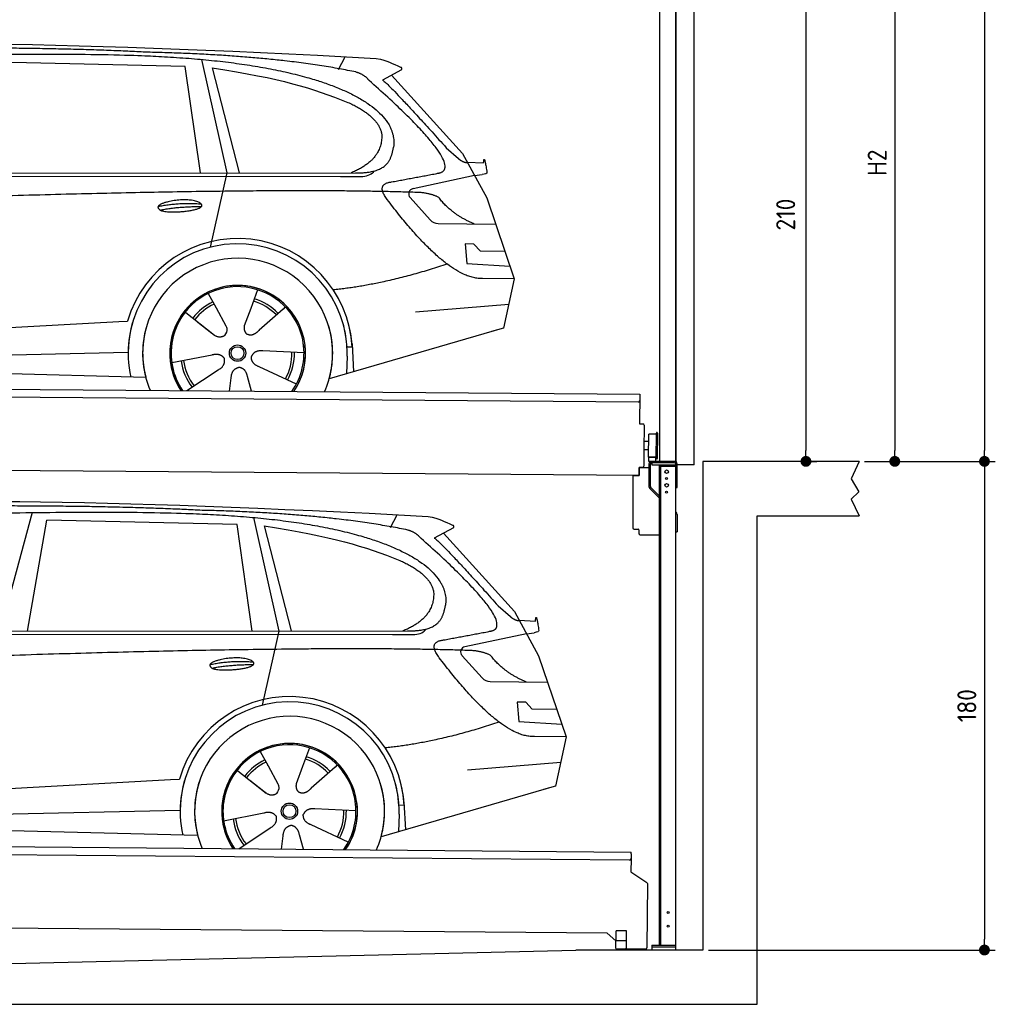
# Model space of a CAD drawing. Header units: millimetres. Extents: x -411 to 6777, y 0 to 6577.
# Tile 5 of 6: x 3183 to 6777, y 0 to 3627. Entities that reach past the tile are written whole.
import ezdxf

# ---------------------------------------------------------------- set-up
doc = ezdxf.new("R2010")
doc.units = ezdxf.units.MM
doc.layers.add('4', color=3, linetype='Continuous')
for name, color, linetype, lineweight in [('car', 10, 'Continuous', 25), ('Plattform', 7, 'Continuous', 25), ('Ständer vorne', 7, 'Continuous', 25), ('Tor', 200, 'Continuous', 25)]:
    doc.layers.add(name, color=color, linetype=linetype, lineweight=lineweight)
doc.styles.get("Standard").update_dxf_attribs({"font": 'ISOCP.SHX'})
doc.dimstyles.new('GEN-ISO', dxfattribs={"dimscale": 20, "dimtxt": 3.5, "dimasz": 2, "dimexe": 2, "dimexo": 1, "dimgap": 1.5, "dimtad": 1, "dimdec": 1, "dimlfac": 0.1, "dimdsep": 46, "dimtxsty": 'STANDARD', "dimblk": 'PUNKT', "dimcen": 2, "dimclrd": 256, "dimclre": 256, "dimclrt": 2, "dimadec": 0, "dimazin": 0, "dimtp": 0.1, "dimtm": 0.1, "dimtfac": 0.71, "dimtdec": 1, "dimtmove": 2, "dimatfit": 3, "dimldrblk": 'PUNKT', "dimfxl": 2, "dimtolj": 1, "dimarcsym": 0})

# ---------------------------------------------------------------- blocks, each defined once
blk = doc.blocks.new('PUNKT')
at = {"layer": '4', "color": 0, "linetype": 'ByBlock'}
blk.add_line((-0.5, 0), (-1, 0), dxfattribs=at)
at = {"layer": '4', "color": 0, "linetype": 'ByBlock', "const_width": 0.5}
blk.add_lwpolyline([(-0.25, 0, 1), (0.25, 0, 1)], format="xyb", close=True, dxfattribs=at)
blk = doc.blocks.new('*D143')
at = {"layer": '4', "lineweight": -2, "transparency": 16777216}
for p, q in [((5720, 5800), (6776.9, 5800)), ((6736.9, 5760), (6736.9, 2040)), ((6295.4, 2000), (6776.9, 2000))]:
    blk.add_line(p, q, dxfattribs=at)
at = {"layer": 'Defpoints', "color": 0, "transparency": 16777216}
for p in [(5700, 5800), (6275.4, 2000), (6736.9, 2000)]:
    blk.add_point(p, dxfattribs=at)
at = {"layer": '4', "lineweight": -2, "transparency": 16777216, "xscale": 40, "yscale": 40, "zscale": 40}
for p, rotation in [((6736.9, 5800), 90), ((6736.9, 2000), 270)]:
    blk.add_blockref('PUNKT', p, dxfattribs=dict(at, rotation=rotation))
at = {"layer": '4', "color": 2, "transparency": 16777216, "insert": (6671.9, 3900), "char_height": 70, "attachment_point": 5, "rotation": 90}
blk.add_mtext('380', dxfattribs=at)
blk = doc.blocks.new('*D144')
at = {"layer": '4', "lineweight": -2, "transparency": 16777216}
for p, q in [((6295.4, 2000), (6776.9, 2000)), ((6736.9, 1960), (6736.9, 240)), ((5720, 200), (6776.9, 200))]:
    blk.add_line(p, q, dxfattribs=at)
at = {"layer": 'Defpoints', "color": 0, "transparency": 16777216}
for p in [(6275.4, 2000), (5700, 200), (6736.9, 200)]:
    blk.add_point(p, dxfattribs=at)
at = {"layer": '4', "lineweight": -2, "transparency": 16777216, "xscale": 40, "yscale": 40, "zscale": 40}
for p, rotation in [((6736.9, 2000), 90), ((6736.9, 200), 270)]:
    blk.add_blockref('PUNKT', p, dxfattribs=dict(at, rotation=rotation))
at = {"layer": '4', "color": 2, "transparency": 16777216, "insert": (6671.9, 1100), "char_height": 70, "attachment_point": 5, "rotation": 90}
blk.add_mtext('180', dxfattribs=at)
blk = doc.blocks.new('*D145')
at = {"layer": '4', "lineweight": -2, "transparency": 16777216}
for p, q in [((5920, 4200), (6446.5, 4200)), ((6406.5, 4160), (6406.5, 2040)), ((6295.4, 2000), (6446.5, 2000))]:
    blk.add_line(p, q, dxfattribs=at)
at = {"layer": 'Defpoints', "color": 0, "transparency": 16777216}
for p in [(5900, 4200), (6275.4, 2000), (6406.5, 2000)]:
    blk.add_point(p, dxfattribs=at)
at = {"layer": '4', "lineweight": -2, "transparency": 16777216, "xscale": 40, "yscale": 40, "zscale": 40}
for p, rotation in [((6406.5, 4200), 90), ((6406.5, 2000), 270)]:
    blk.add_blockref('PUNKT', p, dxfattribs=dict(at, rotation=rotation))
at = {"layer": '4', "color": 2, "transparency": 16777216, "insert": (6341.5, 3100), "char_height": 70, "attachment_point": 5, "rotation": 90}
blk.add_mtext('H2', dxfattribs=at)
blk = doc.blocks.new('*D147')
at = {"layer": '4', "lineweight": -2, "transparency": 16777216}
for p, q in [((5457.5, 4100), (6119.3, 4100)), ((6079.3, 4060), (6079.3, 2040)), ((6099.3, 2000), (6119.3, 2000))]:
    blk.add_line(p, q, dxfattribs=at)
at = {"layer": 'Defpoints', "color": 0, "transparency": 16777216}
for p in [(5437.5, 4100), (6079.3, 2000), (6079.3, 2000)]:
    blk.add_point(p, dxfattribs=at)
at = {"layer": '4', "lineweight": -2, "transparency": 16777216, "xscale": 40, "yscale": 40, "zscale": 40}
for p, rotation in [((6079.3, 4100), 90), ((6079.3, 2000), 270)]:
    blk.add_blockref('PUNKT', p, dxfattribs=dict(at, rotation=rotation))
at = {"layer": '4', "color": 2, "transparency": 16777216, "insert": (6004.7, 2909.2), "char_height": 70, "attachment_point": 5, "rotation": 90}
blk.add_mtext('210', dxfattribs=at)
blk = doc.blocks.new('UG Plattfrom Gl550')
at = {"layer": 'Plattform'}
for p, q in [((498.3, 603.8), (5435.1, 560.7)), ((5429.8, 530.7), (503, 573.7)), ((5435, 554.7), (5434.9, 535.7)), ((5435, 554.7), (5435.1, 560.7)), ((5434.9, 535.7), (5434.5, 488.2)), ((5434.5, 488.2), (5492.9, 448.7)), ((5495.1, 444.5), (5493, 208.2)), ((5347, 261.5), (621.4, 302.7)), ((5378.7, 233.7), (5347, 261.5)), ((5379.7, 235.2), (5380.1, 271.2)), ((5418.1, 270.8), (5380.1, 271.2)), ((5417.7, 234.8), (5418.1, 270.8)), ((5378.5, 205.2), (5378.7, 235.2)), ((5378.7, 235.2), (5418.7, 234.8)), ((5418.5, 204.8), (5418.7, 234.8)), ((5378.5, 205.2), (5418.5, 204.8)), ((5488, 203.2), (5414.8, 203.9))]:
    blk.add_line(p, q, dxfattribs=at)
for centre, radius, start, end in [((5429.9, 535.7), 5, 269.5, 359.5), ((5490.1, 444.5), 5, 359.5, 55.9134), ((5425.8, 243.8), 12, 227.6897, 228.0904), ((5414.9, 208.9), 5, 232.6301, 269.5), ((5488, 208.2), 5, 269.5, 359.5)]:
    blk.add_arc(centre, radius, start, end, dxfattribs=at)
blk = doc.blocks.new('Palette EG Gl550')
at = {"layer": 'Plattform'}
for p, q in [((429.5, 2287), (5467.3, 2248)), ((5462.1, 2218), (434.2, 2257)), ((5467.3, 2248), (5466.5, 2138)), ((5466.5, 2138), (5478.5, 2137.9)), ((5483.4, 2132.8), (5482.7, 2042.8)), ((5527.5, 2010.5), (5528.3, 2104.5)), ((5532.3, 2104.5), (5531.5, 2010.5)), ((5501.1, 2072.8), (5484.1, 2073)), ((5499.6, 2015.6), (5500.2, 2099.8)), ((5482.7, 2042.8), (5482.3, 1982.9)), ((5499.8, 2042.7), (5482.7, 2042.8)), ((5525.9, 2015), (5500.9, 2015)), ((5500.9, 2000), (5500.9, 2015)), ((5512.9, 2015), (5500.9, 2015)), ((5500.9, 2000), (5500.9, 2015)), ((5500.9, 2000), (5525.9, 2000)), ((5525.9, 2000), (5500.9, 2000)), ((5525.9, 2000), (5525.9, 2015)), ((5525.9, 2000), (5525.9, 2015)), ((5465, 1948), (341.7, 1987.7)), ((5465.2, 1978), (5465, 1948)), ((5465.2, 1978), (5477.2, 1977.9)), ((5477.2, 1977.9), (5465.2, 1978))]:
    blk.add_line(p, q, dxfattribs=at)
for centre, radius, start, end in [((5462.1, 2223), 5, 268.5823, 358.5607), ((5478.4, 2132.9), 5, 359.556, 89.556), ((5530.3, 2104.5), 2, 359.3444, 179.3444), ((5500.6, 2099.8), 0.4, 91.7323, 179.3444), ((5511.7, 1773.6), 326.8, 87.1739, 91.9438), ((5527.8, 2100.4), 0.4, 266.9623, 359.3444), ((5500, 2015.6), 0.4, 179.3444, 266.9565), ((5519.7, 2899.4), 884.4, 268.7196, 270.4008), ((5491.8, 3103.4), 1088.9, 271.795, 271.861), ((5527.2, 2014.6), 0.4, 359.556, 91.938), ((5529.5, 2010.5), 2, 179.3444, 359.3444), ((5477.3, 1982.9), 5, 269.556, 359.556)]:
    blk.add_arc(centre, radius, start, end, dxfattribs=at)
blk = doc.blocks.new('Car_EG')
at = {"layer": 'car'}
for p, q in [((4357.9, 3443.3), (4382.1, 3490.6)), ((3792.6, 3454.8), (3091, 3471.1)), ((3848.5, 3062.4), (3792.6, 3454.8)), ((3852.9, 3480.7), (3945.7, 3062.4)), ((3892.2, 3449.7), (3991.7, 3062.5)), ((4589.4, 3442.6), (4519, 3404.1)), ((4552.4, 3422.3), (4814.1, 3134)), ((4754, 3155.6), (4799.2, 3115.4)), ((4814.1, 3134), (4903.3, 2971)), ((4831.7, 3101.8), (4891.9, 3099.2)), ((1721.3, 3052.4), (4364.6, 3049.2)), ((1768.3, 3061.3), (4420.2, 3062.7)), ((3945.7, 3062.4), (3884.9, 2788.8)), ((4364.6, 3049.2), (4447.5, 3049.9)), ((4858.7, 3052.5), (4631.9, 3004.6)), ((4858.7, 3052.5), (4886.4, 3056.3)), ((4621.2, 2971.6), (4695.5, 2889.8)), ((4903.3, 2971), (5004.9, 2672.4)), ((4724.6, 2876.6), (4936.3, 2873.9)), ((4856.4, 2800.6), (4823.7, 2800.9)), ((4823.7, 2800.9), (4829.9, 2729.3)), ((4879.9, 2774.5), (4856.4, 2800.6)), ((4970.4, 2773.7), (4879.9, 2774.5)), ((4829.9, 2729.3), (4988.9, 2719.3)), ((5004.9, 2672.4), (4888, 2673.9)), ((5004.9, 2672.4), (4965.3, 2490.8)), ((3877.2, 2618.5), (3906.3, 2566.1)), ((4059.5, 2632.3), (4034, 2563.6)), ((4641.2, 2551.4), (4984.6, 2579.2)), ((3789.4, 2552.8), (3900.1, 2465.1)), ((3905, 2568.5), (3906.3, 2566.1)), ((3906.3, 2566.1), (3942.9, 2499.9)), ((4034, 2563.6), (4010.1, 2499)), ((4153.3, 2561.2), (4065.7, 2483.8)), ((4161.1, 2569.6), (4153.3, 2561.2)), ((1677.7, 2413), (3547.7, 2515.1)), ((3547.7, 2515.1), (3580.2, 2516.9)), ((3839.5, 2512.9), (3890.8, 2472.3)), ((4960.7, 2489.5), (4322.9, 2303.9)), ((4965.3, 2490.8), (4921.5, 2478.1)), ((4407.3, 2433.3), (4412.9, 2330.1)), ((1697, 2360.9), (3582.9, 2402.3)), ((4230.4, 2400.4), (4079.2, 2406.8)), ((4407.9, 2421.2), (4388.7, 2420.2)), ((1598.6, 2363.5), (3647.1, 2310.1)), ((3743, 2363.7), (3891.6, 2392.7)), ((4389.1, 2387.7), (4387.4, 2322.7)), ((3799.2, 2260.6), (3914.4, 2337.1)), ((4202.2, 2284.5), (4064.9, 2348.5)), ((3956.3, 2259.2), (3962.2, 2307.6)), ((4037, 2258.5), (4022.1, 2312.1))]:
    blk.add_line(p, q, dxfattribs=at)
for radius in [30.1, 23.6]:
    blk.add_circle((3985.4, 2398.7), radius, dxfattribs=at)
for centre, radius, start, end in [((4636, 2985.1), 20, 101.911, 222.2225), ((4725.1, 2916.6), 40, 222.2225, 269.2614), ((3985.9, 2398.2), 422.7, 3.1257, 163.6879), ((3985.9, 2398.2), 403.4, 3.1257, 179.4216), ((3985.9, 2398.2), 350, 344.3697, 194.5808), ((3985.9, 2398.2), 250, 325.66, 212.9259), ((3985.9, 2398.2), 250, 325.66, 212.9259), ((3985.9, 2398.2), 250, 40.5532, 137.1602), ((3985.4, 2398.7), 245, 41.4393, 188.2101), ((3985.4, 2398.7), 209.6, 115.7372, 141.8665), ((3985.4, 2398.7), 200.6, 115.5904, 141.8784), ((3985.4, 2398.7), 200.6, 44.5019, 73.0215), ((3985.4, 2398.7), 209.6, 44.3713, 72.8747), ((3985.4, 2398.7), 245, 0.4019, 44.2101), ((3985.9, 2398.2), 422.7, 163.4862, 163.6879), ((3985.9, 2398.2), 403.4, 162.7346, 179.4216), ((3985.9, 2398.2), 350, 160.1996, 194.5808), ((3985.9, 2398.2), 250, 152.2768, 213.34), ((3985.4, 2398.7), 245, 151.8272, 188.2101), ((3985.9, 2398.2), 350, 344.3697, 17.4023), ((3985.9, 2398.2), 403.4, 3.1257, 14.8673), ((3985.9, 2398.2), 422.7, 3.1257, 14.1157), ((3985.9, 2398.2), 403.4, 172.558, 192.5899), ((3985.9, 2398.2), 350, 171.6006, 202.9387), ((3985.9, 2398.2), 250, 168.6947, 213.34), ((3985.4, 2398.7), 245, 168.6088, 214.2758), ((3985.4, 2398.7), 245, 324.7242, 8.993), ((3985.9, 2398.2), 250, 325.66, 8.9072), ((3985.9, 2398.2), 350, 336.0613, 6.0012), ((3985.9, 2398.2), 403.4, 358.5068, 5.0439), ((3985.4, 2398.7), 200.6, 331.5904, 1.0215), ((3985.4, 2398.7), 209.6, 331.7372, 0.8747), ((3985.9, 2398.2), 422.7, 3.1257, 3.2156), ((3985.4, 2398.7), 209.6, 187.7372, 216.8747), ((3985.4, 2398.7), 200.6, 187.5904, 217.0215)]:
    blk.add_arc(centre, radius, start, end, dxfattribs=at)
for points, degree in [([(2151.2, 3499.7), (2438.8, 3561.3), (3323.8, 3548), (4495.8, 3484.7)], 3), ([(3646, 3507.4), (3297.8, 3526.8), (2681.9, 3522.1)], 2), ([(4420.9, 3434.4), (4120.4, 3497), (3646, 3507.4)], 2), ([(4495.8, 3484.7), (4542.5, 3475.3), (4551.4, 3467), (4588.7, 3451.2)], 3), ([(3892.2, 3449.7), (4146.3, 3410.8), (4259.5, 3375.1), (4392.3, 3322.4)], 3), ([(4589.4, 3442.6), (4591.1, 3444.2), (4591.8, 3447.3), (4591.2, 3450.1), (4588.7, 3451.2)], 4), ([(4470.3, 3403.5), (4452.4, 3425.4), (4420.9, 3434.4)], 2), ([(4732.1, 3063.2), (4821.6, 3091.2), (4470.3, 3403.5)], 2), ([(4519, 3404.1), (4526.8, 3408.3), (4754, 3155.6)], 2), ([(4392.3, 3322.4), (4506.4, 3270.4), (4516.5, 3205.2)], 2), ([(4516.5, 3205.2), (4521.3, 3110.7), (4403.6, 3062.7)], 2), ([(4420.2, 3062.7), (4470.3, 3062.7), (4543.3, 3067.4), (4551.5, 3114.2), (4560.1, 3157.3)], 4), ([(4799.2, 3115.4), (4807.5, 3108.1), (4820.7, 3100.3), (4829.8, 3100.3), (4831.7, 3101.8)], 4), ([(4891.9, 3099.2), (4893.5, 3138.1), (4904.1, 3063.8)], 2), ([(4447.5, 3049.9), (4466.8, 3050.5), (4481.6, 3059.5), (4488.9, 3069.7)], 3), ([(4519, 3082.3), (4519.1, 3082.4), (4519.1, 3082.4), (4519.2, 3082.4)], 3), ([(4904.1, 3063.8), (4904.4, 3060.1), (4898.8, 3058.4), (4886.4, 3056.3)], 3), ([(4537, 2964.2), (4493.2, 3022.9), (4553.2, 3029.5)], 2), ([(4638.8, 2991), (3762.4, 3019.4), (1329.3, 2907.2)], 2), ([(4726.5, 2972.6), (4689.3, 2991), (4638.8, 2991)], 2), ([(3692.9, 2938.9), (3768.5, 2955.1), (3851.9, 2948.6)], 2), ([(3700, 2926), (3774.1, 2939.9), (3852, 2938.5)], 2), ([(4888, 2673.9), (4762.3, 2666.8), (4537, 2964.2)], 2), ([(4857.1, 2874.9), (4771.7, 2910.8), (4726.5, 2972.6)], 2), ([(4756.6, 2726.5), (4531.2, 2651.1), (4338.2, 2631.7)], 2), ([(3891, 2472.3), (3914.3, 2450.4), (3937.6, 2463.8)], 2), ([(3891.6, 2392.7), (3922.3, 2401.4), (3936.9, 2378.8)], 2), ([(4079.2, 2406.8), (4047.4, 2410.8), (4036.4, 2386.3)], 2), ([(3914.4, 2337.1), (3942.4, 2352.5), (3936.9, 2378.8)], 2), ([(4064.9, 2348.5), (4034.9, 2359.5), (4036.4, 2386.3)], 2), ([(3962.2, 2307.6), (3963.4, 2339.5), (3989.4, 2346.4)], 2), ([(4022.1, 2312.1), (4016.1, 2343.5), (3989.4, 2346.4)], 2)]:
    blk.add_open_spline(points, degree=degree, dxfattribs=at)
for points, degree, knots in [([(2320.7, 3486), (2347.3, 3488), (2486.7, 3489.9), (3508.2, 3510), (4128.4, 3503.6), (4583.8, 3331), (4560.1, 3157.3)], 4, [0.0821318, 0.0821318, 0.0821318, 0.0821318, 0.0821318, 0.258851, 0.508851, 1, 1, 1, 1, 1]), ([(4553.2, 3029.5), (4720.1, 3060.6), (4722.9, 3061.2), (4731.3, 3063), (4732.1, 3063.2)], 1, [0.1611508, 0.1611508, 1, 1.0196119, 1.078724, 1.0847856, 1.0847856]), ([(3700, 2926), (3676.6, 2942.6), (3722.1, 2957.9), (3805, 2977.3), (3897.6, 2943.4), (3835.4, 2920.2), (3726.3, 2914), (3704.9, 2923), (3700, 2926)], 5, [0, 0, 0, 0, 0, 0, 0.300106, 0.500106, 0.700106, 1, 1, 1, 1, 1, 1]), ([(3942.9, 2499.9), (3944.5, 2495.8), (3945.5, 2491.8), (3945.8, 2487.9), (3946.5, 2479.3), (3943.7, 2471.3), (3937.6, 2463.8)], 3, [0.2167758, 0.2167758, 0.2167758, 0.2167758, 0.4600873, 0.4600873, 0.4600873, 1, 1, 1, 1]), ([(4010.1, 2499), (4009.5, 2495.8), (4009.3, 2492.8), (4009.3, 2489.9), (4009.7, 2487.1), (4010.4, 2481.3), (4012.5, 2476), (4016, 2471.4), (4020.9, 2468.4)], 4, [0.3191838, 0.3191838, 0.3191838, 0.3191838, 0.3191838, 0.5438253, 0.5438253, 0.5438253, 0.5438253, 1, 1, 1, 1, 1]), ([(4065.7, 2483.8), (4065.7, 2483.8), (4065.7, 2483.8), (4065.7, 2483.8), (4065.7, 2483.8), (4056.6, 2474.1), (4045.9, 2464.2), (4031.6, 2461.8), (4020.9, 2468.4)], 4, [-0.000003, -0.000003, -0.000003, -0.000003, -0.000003, 0, 0, 0, 0, 1, 1, 1, 1, 1])]:
    blk.add_open_spline(points, degree=degree, knots=knots, dxfattribs=at)
blk = doc.blocks.new('Car_147')
at = {"layer": 'car'}
for p, q in [((3229.2, 1811.5), (3109.9, 1374.6)), ((3211.6, 1374.7), (3282.4, 1783.8)), ((3983.9, 1767.5), (3282.4, 1783.8)), ((4044.3, 1793.4), (4137.1, 1375.1)), ((4549.3, 1756), (4573.5, 1803.3)), ((4039.9, 1375.1), (3983.9, 1767.5)), ((4083.5, 1762.4), (4183.1, 1375.2)), ((4780.8, 1755.3), (4710.3, 1716.8)), ((4743.8, 1735), (5005.5, 1446.7)), ((4945.4, 1468.3), (4990.6, 1428.1)), ((5005.5, 1446.7), (5094.6, 1283.7)), ((5023.1, 1414.5), (5083.3, 1411.9)), ((1912.6, 1365.1), (4556, 1361.9)), ((1959.6, 1374), (4611.6, 1375.4)), ((4137.1, 1375.1), (4076.2, 1101.5)), ((4556, 1361.9), (4638.8, 1362.6)), ((5050.1, 1365.2), (4823.2, 1317.3)), ((5050.1, 1365.2), (5077.8, 1369)), ((4812.5, 1284.3), (4886.8, 1202.4)), ((5094.6, 1283.7), (5196.3, 985.1)), ((4915.9, 1189.3), (5127.7, 1186.6)), ((5047.7, 1113.3), (5015.1, 1113.6)), ((5015.1, 1113.6), (5021.3, 1042)), ((5071.3, 1087.2), (5047.7, 1113.3)), ((5161.8, 1086.4), (5071.3, 1087.2)), ((5021.3, 1042), (5180.3, 1032)), ((5196.3, 985.1), (5079.4, 986.6)), ((5196.3, 985.1), (5156.7, 803.5)), ((4250.9, 945), (4225.3, 876.3)), ((4068.6, 931.2), (4097.7, 878.8)), ((4096.4, 881.2), (4097.7, 878.8)), ((4097.7, 878.8), (4134.2, 812.6)), ((4225.3, 876.3), (4201.5, 811.7)), ((4344.6, 873.9), (4257.1, 796.5)), ((4352.4, 882.3), (4344.6, 873.9)), ((4832.5, 864.1), (5175.9, 891.9)), ((3980.8, 865.5), (4091.4, 777.8)), ((1869, 725.7), (3739, 827.8)), ((3739, 827.8), (3771.5, 829.6)), ((4030.9, 825.6), (4082.1, 785)), ((5152, 802.2), (4514.3, 616.6)), ((5156.7, 803.5), (5112.9, 790.8)), ((4599.3, 733.9), (4580, 732.9)), ((4598.6, 746), (4604.3, 642.8)), ((1888.4, 673.6), (3774.2, 715)), ((3934.3, 676.4), (4082.9, 705.4)), ((4421.8, 713.1), (4270.5, 719.5)), ((4580.5, 700.4), (4578.8, 635.4)), ((1789.9, 676.2), (3838.5, 622.8)), ((4393.5, 597.2), (4256.3, 661.2)), ((3990.6, 573.3), (4105.7, 649.8)), ((4147.6, 571.9), (4153.6, 620.3)), ((4228.4, 571.2), (4213.4, 624.8))]:
    blk.add_line(p, q, dxfattribs=at)
for radius in [30.1, 23.6]:
    blk.add_circle((4176.8, 711.4), radius, dxfattribs=at)
for centre, radius, start, end in [((4827.3, 1297.8), 20, 101.911, 222.2225), ((4916.5, 1229.3), 40, 222.2225, 269.2614), ((4177.2, 710.9), 422.7, 3.1257, 163.6879), ((4177.2, 710.9), 403.4, 3.1257, 179.4216), ((4177.2, 710.9), 350, 344.3697, 194.5808), ((4177.2, 710.9), 250, 325.66, 212.9259), ((4177.2, 710.9), 250, 325.66, 212.9259), ((4176.8, 711.4), 245, 41.4393, 188.2101), ((4177.2, 710.9), 250, 40.5532, 137.1602), ((4176.8, 711.4), 209.6, 44.3713, 72.8747), ((4176.8, 711.4), 209.6, 115.7372, 141.8665), ((4176.8, 711.4), 200.6, 115.5904, 141.8784), ((4176.8, 711.4), 200.6, 44.5019, 73.0215), ((4176.8, 711.4), 245, 0.4019, 44.2101), ((4177.2, 710.9), 422.7, 163.4862, 163.6879), ((4177.2, 710.9), 403.4, 162.7346, 179.4216), ((4177.2, 710.9), 350, 160.1996, 194.5808), ((4177.2, 710.9), 250, 152.2768, 213.34), ((4176.8, 711.4), 245, 151.8272, 188.2101), ((4177.2, 710.9), 350, 344.3697, 17.4023), ((4177.2, 710.9), 403.4, 3.1257, 14.8673), ((4177.2, 710.9), 422.7, 3.1257, 14.1157), ((4177.2, 710.9), 403.4, 172.558, 192.5899), ((4177.2, 710.9), 350, 171.6006, 202.9387), ((4177.2, 710.9), 250, 168.6947, 213.34), ((4176.8, 711.4), 245, 168.6088, 214.2758), ((4176.8, 711.4), 245, 324.7242, 8.993), ((4177.2, 710.9), 250, 325.66, 8.9072), ((4177.2, 710.9), 350, 336.0613, 6.0012), ((4177.2, 710.9), 403.4, 358.5068, 5.0439), ((4177.2, 710.9), 422.7, 3.1257, 3.2156), ((4176.8, 711.4), 200.6, 331.5904, 1.0215), ((4176.8, 711.4), 209.6, 331.7372, 0.8747), ((4176.8, 711.4), 209.6, 187.7372, 216.8747), ((4176.8, 711.4), 200.6, 187.5904, 217.0215)]:
    blk.add_arc(centre, radius, start, end, dxfattribs=at)
for points, degree in [([(2342.5, 1812.4), (2630.1, 1874), (3515.1, 1860.7), (4687.1, 1797.4)], 3), ([(3837.4, 1820.1), (3489.2, 1839.5), (2873.2, 1834.8)], 2), ([(4612.3, 1747.1), (4311.7, 1809.7), (3837.4, 1820.1)], 2), ([(4687.1, 1797.4), (4733.9, 1788), (4742.7, 1779.7), (4780.1, 1763.9)], 3), ([(4083.5, 1762.4), (4337.6, 1723.5), (4450.8, 1687.8), (4583.6, 1635.1)], 3), ([(4661.7, 1716.2), (4643.8, 1738.1), (4612.3, 1747.1)], 2), ([(4780.8, 1755.3), (4782.4, 1756.9), (4783.1, 1760), (4782.6, 1762.8), (4780.1, 1763.9)], 4), ([(4923.5, 1375.9), (5012.9, 1403.9), (4661.7, 1716.2)], 2), ([(4710.3, 1716.8), (4718.2, 1721), (4945.4, 1468.3)], 2), ([(4583.6, 1635.1), (4697.7, 1583.1), (4707.9, 1517.9)], 2), ([(4707.9, 1517.9), (4712.6, 1423.4), (4594.9, 1375.4)], 2), ([(4611.6, 1375.4), (4661.6, 1375.4), (4734.7, 1380.1), (4742.8, 1426.9), (4751.5, 1470)], 4), ([(4990.6, 1428.1), (4998.8, 1420.7), (5012.1, 1413), (5021.2, 1413), (5023.1, 1414.5)], 4), ([(5083.3, 1411.9), (5084.8, 1450.8), (5095.5, 1376.5)], 2), ([(4638.8, 1362.6), (4658.1, 1363.2), (4672.9, 1372.2), (4680.2, 1382.4)], 3), ([(4710.3, 1395), (4710.4, 1395.1), (4710.5, 1395.1), (4710.6, 1395.1)], 3), ([(4728.4, 1276.9), (4684.6, 1335.6), (4744.6, 1342.2)], 2), ([(5095.5, 1376.5), (5095.7, 1372.8), (5090.2, 1371.1), (5077.8, 1368.9)], 3), ([(4830.2, 1303.7), (3953.8, 1332.1), (1520.6, 1219.9)], 2), ([(5079.4, 986.6), (4953.6, 979.5), (4728.4, 1276.9)], 2), ([(4917.9, 1285.3), (4880.6, 1303.7), (4830.2, 1303.7)], 2), ([(5048.4, 1187.6), (4963.1, 1223.5), (4917.9, 1285.3)], 2), ([(3884.3, 1251.6), (3959.8, 1267.8), (4043.3, 1261.3)], 2), ([(3891.3, 1238.7), (3965.5, 1252.6), (4043.4, 1251.2)], 2), ([(4947.9, 1039.2), (4722.5, 963.8), (4529.6, 944.4)], 2), ([(4082.4, 785), (4105.7, 763.1), (4129, 776.5)], 2), ([(4082.9, 705.4), (4113.7, 714.1), (4128.3, 691.5)], 2), ([(4105.7, 649.8), (4133.7, 665.2), (4128.3, 691.5)], 2), ([(4256.3, 661.2), (4226.3, 672.2), (4227.8, 699)], 2), ([(4270.5, 719.5), (4238.8, 723.5), (4227.8, 699)], 2), ([(4153.6, 620.3), (4154.8, 652.2), (4180.7, 659.1)], 2), ([(4213.4, 624.8), (4207.4, 656.2), (4180.7, 659.1)], 2)]:
    blk.add_open_spline(points, degree=degree, dxfattribs=at)
for points, degree, knots in [([(2512.1, 1798.7), (2538.6, 1800.7), (2678.1, 1802.6), (3699.5, 1822.7), (4319.8, 1816.3), (4775.2, 1643.7), (4751.5, 1470)], 4, [0.0821318, 0.0821318, 0.0821318, 0.0821318, 0.0821318, 0.258851, 0.508851, 1, 1, 1, 1, 1]), ([(4744.6, 1342.2), (4911.5, 1373.3), (4914.3, 1373.9), (4922.6, 1375.7), (4923.5, 1375.9)], 1, [0.1611508, 0.1611508, 1, 1.0196119, 1.078724, 1.0847856, 1.0847856]), ([(3891.3, 1238.7), (3867.9, 1255.3), (3913.5, 1270.6), (3996.3, 1290), (4089, 1256.1), (4026.8, 1232.9), (3917.6, 1226.7), (3896.2, 1235.7), (3891.3, 1238.7)], 5, [0, 0, 0, 0, 0, 0, 0.300106, 0.500106, 0.700106, 1, 1, 1, 1, 1, 1]), ([(4134.2, 812.6), (4135.9, 808.5), (4136.9, 804.5), (4137.2, 800.6), (4137.8, 792), (4135.1, 784), (4129, 776.5)], 3, [0.2167758, 0.2167758, 0.2167758, 0.2167758, 0.4600873, 0.4600873, 0.4600873, 1, 1, 1, 1]), ([(4201.5, 811.7), (4200.9, 808.5), (4200.6, 805.5), (4200.7, 802.6), (4201, 799.8), (4201.8, 794), (4203.8, 788.7), (4207.4, 784.1), (4212.3, 781.1)], 4, [0.3191838, 0.3191838, 0.3191838, 0.3191838, 0.3191838, 0.5438253, 0.5438253, 0.5438253, 0.5438253, 1, 1, 1, 1, 1]), ([(4257.1, 796.5), (4257.1, 796.5), (4257.1, 796.5), (4257.1, 796.5), (4257.1, 796.5), (4248, 786.8), (4237.3, 776.9), (4223, 774.5), (4212.3, 781.1)], 4, [-0.000003, -0.000003, -0.000003, -0.000003, -0.000003, 0, 0, 0, 0, 1, 1, 1, 1, 1])]:
    blk.add_open_spline(points, degree=degree, knots=knots, dxfattribs=at)
blk = doc.blocks.new('Ständer_vorne_180')
at = {"layer": 'Ständer vorne'}
for p, q in [((5595, 2000), (5511, 2000)), ((5511, 1995), (5511, 1987)), ((5595.1, 1995), (5511.1, 1995)), ((5465, 1948), (5465.2, 1978)), ((5465.2, 1978), (5501, 1977.7)), ((5501, 1990), (5501, 1907.2)), ((5506.1, 1907.2), (5506.1, 1990)), ((5511, 1987), (5600, 1987)), ((5540, 218), (5540, 1987)), ((5540, 1982), (5600, 1982)), ((5545, 218), (5545, 1982)), ((5600, 200), (5600, 1990)), ((5605, 1904), (5605, 1990)), ((5441, 1948.2), (5441, 1755)), ((5441, 1948.2), (5465, 1948)), ((5510.3, 1893.9), (5504.1, 1900)), ((5507.6, 1903.7), (5512.7, 1898.6)), ((5510.3, 1893.9), (5539.8, 1865)), ((5512.7, 1898.6), (5540, 1871.8)), ((5600, 1904), (5605, 1904)), ((5600, 1814), (5602, 1812.1)), ((5605, 1804.9), (5605, 1740)), ((5446, 1750), (5461.5, 1750)), ((5464, 1747.5), (5464, 1735)), ((5469, 1730), (5540, 1730)), ((5600, 1740), (5605, 1740)), ((5511, 218), (5600, 218)), ((5511, 218), (5511, 200)), ((5600, 210), (5511, 210)), ((5600, 200), (5511, 200))]:
    blk.add_line(p, q, dxfattribs=at)
for centre, radius in [((5566, 1962), 6.5), ((5566, 1937), 3.7), ((5566, 1912), 6.5), ((5566, 1887), 3.7), ((5571.4, 338), 3.7), ((5571.4, 288), 3.7)]:
    blk.add_circle(centre, radius, dxfattribs=at)
for centre, radius, start, end in [((5511.1, 1989.9), 10.1, 90.1445, 179.6512), ((5511.1, 1990), 5, 90, 180), ((5595, 1990), 10, 0, 90), ((5595, 1990), 5, 0, 90), ((5511.1, 1907.2), 10.1, 180, 225.5525), ((5511.1, 1907.2), 5, 179.6711, 225.5525), ((5595, 1804.9), 10, 0, 45.8814), ((5446, 1755), 5, 180, 270), ((5461.5, 1747.5), 2.5, 0, 90), ((5469, 1735), 5, 180, 270)]:
    blk.add_arc(centre, radius, start, end, dxfattribs=at)
blk = doc.blocks.new('Ständer vorne ab 340')
at = {"layer": 'Ständer vorne'}
for p, q in [((5240, 5132), (5240, 4832)), ((5490, 5132), (5240, 5132)), ((5490, 5112), (5490, 5132)), ((5540, 5112), (5490, 5112)), ((5540, 4882), (5540, 5112)), ((5540.2, 5012), (5539.8, 5012)), ((5540, 5012), (5540, 2000)), ((5600, 5012), (5540, 5012)), ((5600, 1998.7), (5600, 5012)), ((5490, 4832), (5490, 4882)), ((5490, 4882), (5540, 4882)), ((5240, 4832), (5490, 4832)), ((5540, 4727.4), (5540, 4728.4)), ((5511.2, 1995), (5511.2, 1987)), ((5595.1, 1995), (5511.2, 1995)), ((5511.2, 1987), (5600, 1987)), ((5600, 1987), (5600, 1990))]:
    blk.add_line(p, q, dxfattribs=at)
blk = doc.blocks.new('Tor ab 370 Gebäude')
at = {"layer": 'Tor'}
for p, q in [((5465.6, 5364.5), (5465.6, 5663)), ((5465.6, 5663), (5668, 5663)), ((5668, 1987), (5668, 5663)), ((5557, 5364.5), (5465.6, 5364.5)), ((5557, 5364.5), (5557, 5063)), ((5562, 5057.1), (5600, 5057)), ((5600, 4892), (5600, 5057)), ((5600, 4892), (5590, 4892)), ((5600, 4892), (5600, 1987)), ((5600, 1987), (5600, 4892)), ((5668, 1987), (5600, 1987))]:
    blk.add_line(p, q, dxfattribs=at)
blk.add_arc((5563, 5063), 6, 180, 260.4059, dxfattribs=at)
blk = doc.blocks.new('Gebäude_380_GT180')
for p, q in [((6275.4, 2000), (5700, 2000)), ((5700, 2000), (5700, 200)), ((6275.4, 2000), (6246.4, 1935.9)), ((6246.4, 1935.9), (6274.3, 1888)), ((6274.3, 1888), (6246.4, 1861)), ((6246.4, 1861), (6275.4, 1800)), ((5900, 0), (5900, 1800)), ((5900, 1800), (6275.4, 1800)), ((3000, 146.1), (5231.6, 200)), ((5700, 200), (5231.6, 200)), ((0, 0), (5900, 0))]:
    blk.add_line(p, q)

msp = doc.modelspace()

# ---------------------------------------------------------------- block references
for name in ['Gebäude_380_GT180', 'Car_EG', 'Palette EG Gl550', 'Ständer_vorne_180', 'Car_147', 'UG Plattfrom Gl550']:
    msp.add_blockref(name, (0, 0))
at = {"layer": 'Ständer vorne'}
msp.add_blockref('Ständer vorne ab 340', (0, 0), dxfattribs=at)
at = {"layer": 'Tor', "linetype": 'ByBlock'}
msp.add_blockref('Tor ab 370 Gebäude', (0, 0), dxfattribs=at)

# ---------------------------------------------------------------- dimensions: what is measured, and where the dimension line sits
at = {"layer": '4'}
for base, p1, p2, override, picture, middle in [((6736.86, 2000), (5700, 5800), (6275.45, 2000), {"dimdec": 0, "dimtdec": 3, "dimtolj": 0}, '*D143', (6671.86, 3900)), ((6736.86, 200), (6275.45, 2000), (5700, 200), {"dimtdec": 3, "dimtolj": 0}, '*D144', (6671.86, 1100))]:
    dim = msp.add_linear_dim(base=base, p1=p1, p2=p2, angle=90, dimstyle='GEN-ISO', override=override, dxfattribs=at)
    dim.commit()
    dim.dimension.update_dxf_attribs({"geometry": picture, "text_midpoint": middle})
dim = msp.add_linear_dim(base=(6406.55, 2000), p1=(5900, 4200), p2=(6275.45, 2000), angle=90, text='H2', dimstyle='GEN-ISO', override={"dimdec": 0, "dimtdec": 3, "dimtolj": 0}, dxfattribs=at)
dim.commit()
dim.dimension.update_dxf_attribs({"geometry": '*D145', "text_midpoint": (6341.54, 3100)})
dim = msp.add_linear_dim(base=(6079.31, 2000), p1=(5437.5, 4099.97), p2=(6079.31, 2000), angle=90, dimstyle='GEN-ISO', override={"dimtdec": 3, "dimtolj": 0}, dxfattribs=at)
dim.commit()
dim.dimension.update_dxf_attribs({"geometry": '*D147', "text_midpoint": (6004.71, 2909.23), "dimtype": 160})

doc.saveas('drawing.dxf')
